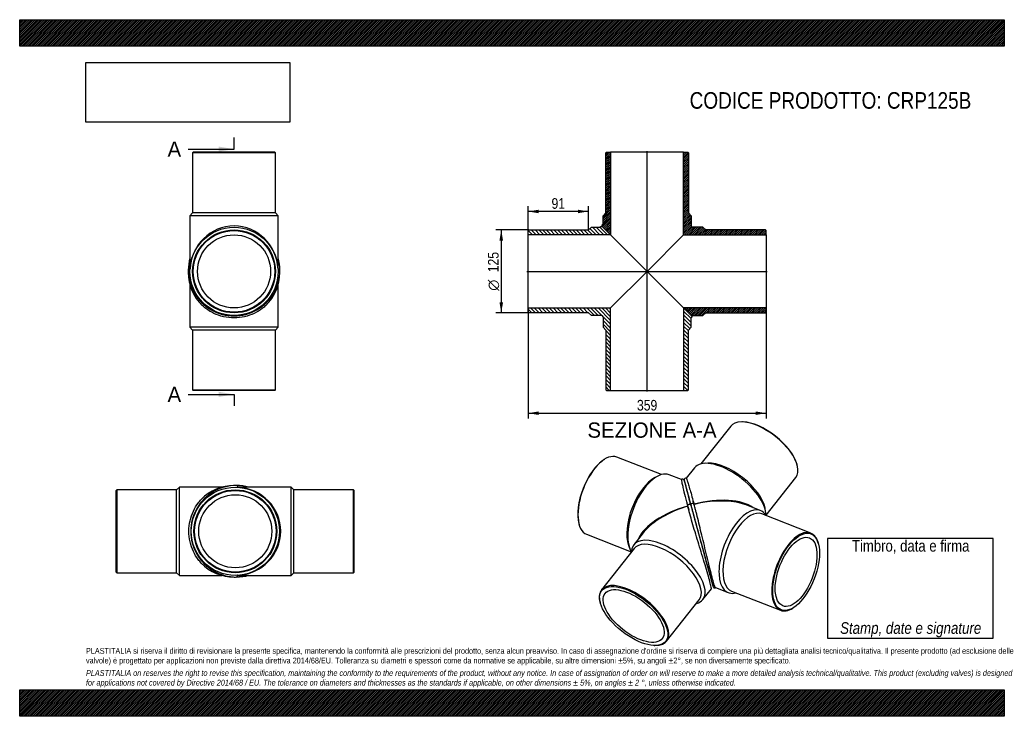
# Model space of a CAD drawing. Header units: millimetres. Extents: x 0 to 1485, y 0 to 1050.
import ezdxf
from ezdxf.enums import TextEntityAlignment as Align
from ezdxf.lldxf.tags import DXFTag

# ---------------------------------------------------------------- set-up
doc = ezdxf.new("R2010")
doc.units = ezdxf.units.MM
doc.header["$LTSCALE"] = 5
for name, color, linetype in [('CRP125B', 7, 'Continuous'), ('CRP125B_MIR', 7, 'Continuous'), ('Default', 7, 'Continuous'), ('DV4_Default', 7, 'Continuous')]:
    doc.layers.add(name, color=color, linetype=linetype)
doc.styles.add('SEACAD_Arial_Narrow', font='ARIALN.TTF')
doc.styles.add('SEACAD_Solid_Edge_ANSI', font='seans.ttf')
doc.styles.add('SEACAD_Solid_Edge_ANSI1_Symbols', font='semeca1.ttf')
tags = doc.linetypes.add('CENTER2', pattern=[28.575, 19.05, -3.175, 3.175, -3.175]).pattern_tags.tags
tags[10:11] = [DXFTag(74, 4), DXFTag(75, 0), DXFTag(340, '0'), DXFTag(46, 0.0), DXFTag(50, 0.0), DXFTag(44, 0.0), DXFTag(45, 0.0)]
tags[8:9] = [DXFTag(74, 4), DXFTag(75, 0), DXFTag(340, '0'), DXFTag(46, 0.0), DXFTag(50, 0.0), DXFTag(44, 0.0), DXFTag(45, 0.0)]
tags[6:7] = [DXFTag(74, 4), DXFTag(75, 0), DXFTag(340, '0'), DXFTag(46, 0.0), DXFTag(50, 0.0), DXFTag(44, 0.0), DXFTag(45, 0.0)]
tags[4:5] = [DXFTag(74, 4), DXFTag(75, 0), DXFTag(340, '0'), DXFTag(46, 0.0), DXFTag(50, 0.0), DXFTag(44, 0.0), DXFTag(45, 0.0)]
doc.dimstyles.new('Plastitalia', dxfattribs={"dimtxt": 16, "dimasz": 16, "dimexe": 8, "dimexo": 0, "dimgap": 4, "dimtad": 1, "dimdec": 0, "dimtxsty": 'SEACAD_Arial_Narrow', "dimblk1": '_SE_FILLED', "dimblk2": '_SE_FILLED', "dimsah": 1, "dimcen": 8, "dimadec": 0, "dimazin": 0, "dimtfac": 0.7, "dimtdec": 1, "dimtmove": 0, "dimatfit": 3, "dimfxl": 1, "dimtolj": 1, "dimarcsym": 0})
picture_1 = doc.add_image_def('image1.jpg', size_in_pixel=(4302, 1260))

# ---------------------------------------------------------------- blocks, each defined once
blk = doc.blocks.new('SE')
at = {"layer": 'CRP125B', "color": 7, "linetype": 'Continuous'}
for p, q in [((256.8, 650.5), (256.8, 586.6)), ((389.8, 586.6), (389.8, 650.5)), ((389.8, 586.6), (256.8, 586.6)), ((256.8, 586.6), (260.8, 582.1)), ((385.8, 582.1), (260.8, 582.1)), ((260.8, 582.1), (260.8, 492.1)), ((385.8, 582.1), (389.8, 586.6)), ((385.8, 492.1), (385.8, 582.1)), ((260.8, 492.1), (385.8, 492.1)), ((260.8, 492.1), (261.8, 491.1)), ((384.8, 491.1), (261.8, 491.1)), ((384.8, 491.1), (385.8, 492.1))]:
    blk.add_line(p, q, dxfattribs=at)
for centre, radius, start, end in [((324.3, 670.6), 67.5, 164.7096, 169.7775), ((323.3, 669.5), 69, 177.543, 180.5195), ((323.3, 668.9), 69, 180.0054, 226.0159), ((323.3, 668.9), 69, 313.9895, 359.9912), ((323.3, 669.5), 69, 359.4805, 2.5211)]:
    blk.add_arc(centre, radius, start, end, dxfattribs=at)
for centre, major_axis, start_param, end_param in [((256.8, 668.9), (2.5, 0), 2.989087, 3.143598), ((389.8, 668.9), (-2.5, 0), 3.139587, 3.317001)]:
    blk.add_ellipse(centre, major_axis=major_axis, ratio=0.707107, start_param=start_param, end_param=end_param, dxfattribs=at)
blk.add_open_spline([(371.2, 619.3), (369.6, 617.6), (367.8, 616.1), (362.2, 611.9), (358.2, 609.4), (349.3, 605.2), (344.4, 603.5), (334.1, 601.2), (328.7, 600.6), (317.9, 600.6), (312.5, 601.2), (302.2, 603.5), (297.3, 605.2), (288.4, 609.4), (284.4, 611.8), (278.9, 616.1), (277.1, 617.6), (275.4, 619.2)], degree=3, knots=[0.2789263, 0.2789263, 0.2789263, 0.2789263, 0.3125, 0.3125, 0.375, 0.375, 0.4375, 0.4375, 0.5, 0.5, 0.5625, 0.5625, 0.625, 0.625, 0.6875, 0.6875, 0.721055, 0.721055, 0.721055, 0.721055], dxfattribs=at)
at = {"layer": 'CRP125B_MIR', "color": 7, "linetype": 'Continuous'}
for p, q in [((261.8, 850.1), (260.8, 849.1)), ((385.8, 849.1), (260.8, 849.1)), ((260.8, 849.1), (260.8, 759.1)), ((384.8, 850.1), (261.8, 850.1)), ((385.8, 849.1), (384.8, 850.1)), ((385.8, 759.1), (385.8, 849.1)), ((260.8, 759.1), (256.8, 754.6)), ((385.8, 759.1), (260.8, 759.1)), ((389.8, 754.6), (385.8, 759.1)), ((389.8, 754.6), (256.8, 754.6)), ((256.8, 754.6), (256.8, 677.7)), ((389.8, 677.7), (389.8, 754.6)), ((256.9, 674.2), (256.9, 674.2)), ((256.9, 674.1), (256.9, 674.2)), ((389.7, 674.2), (389.7, 674.2)), ((389.7, 674.2), (389.7, 674.1))]:
    blk.add_line(p, q, dxfattribs=at)
for radius in [66.5, 62.5, 61.5, 55.1]:
    blk.add_circle((323.3, 670.6), radius, dxfattribs=at)
for centre, radius, start, end in [((324.1, 672.4), 69.8, 164.6286, 180.0212), ((322.5, 672.4), 69.8, 359.981, 15.3638), ((323.3, 672.4), 69, 179.9979, 0.0021)]:
    blk.add_arc(centre, radius, start, end, dxfattribs=at)
for centre, major_axis, ratio, start_param, end_param in [((323.3, 670.6), (0, -68.5), 0.970803, 1.623181, 4.660004), ((256.8, 672.4), (2.5, 0), 0.707107, 1.533751, 3.13959), ((389.8, 672.4), (-2.5, 0), 0.707107, 3.143595, 4.749435)]:
    blk.add_ellipse(centre, major_axis=major_axis, ratio=ratio, start_param=start_param, end_param=end_param, dxfattribs=at)
for points in [[(256.8, 677.7), (256.8, 676.6), (256.8, 675.4), (256.9, 674.2)], [(389.7, 674.2), (389.8, 675.4), (389.8, 676.6), (389.8, 677.7)]]:
    blk.add_open_spline(points, degree=3, dxfattribs=at)
blk = doc.blocks.new('SE1')
at = {"layer": 'CRP125B', "color": 7, "linetype": 'Continuous'}
for p, q in [((241.2, 345.4), (236.7, 341.4)), ((241.2, 212.4), (241.2, 345.4)), ((305.1, 345.4), (241.2, 345.4)), ((146.7, 341.4), (145.7, 340.4)), ((145.7, 217.4), (145.7, 340.4)), ((146.7, 341.4), (146.7, 216.4)), ((236.7, 341.4), (146.7, 341.4)), ((236.7, 216.4), (236.7, 341.4)), ((145.7, 217.4), (146.7, 216.4)), ((146.7, 216.4), (236.7, 216.4)), ((236.7, 216.4), (241.2, 212.4)), ((241.2, 212.4), (305.1, 212.4))]:
    blk.add_line(p, q, dxfattribs=at)
for centre, radius, start, end in [((323.5, 278.9), 69, 90.0054, 136.0159), ((324.1, 278.9), 69, 87.543, 90.5195), ((325.2, 277.9), 67.5, 74.7096, 79.7775), ((323.5, 278.9), 69, 223.9895, 269.9912), ((324.1, 278.9), 69, 269.4805, 272.5211)]:
    blk.add_arc(centre, radius, start, end, dxfattribs=at)
for centre, major_axis, start_param, end_param in [((323.5, 345.4), (0, -2.5), 2.989087, 3.143598), ((323.5, 212.4), (0, 2.5), 3.139587, 3.317001)]:
    blk.add_ellipse(centre, major_axis=major_axis, ratio=0.707107, start_param=start_param, end_param=end_param, dxfattribs=at)
blk.add_open_spline([(273.9, 231), (272.2, 232.7), (270.7, 234.5), (266.5, 240), (264, 244), (259.8, 252.9), (258.1, 257.8), (255.8, 268.1), (255.2, 273.5), (255.2, 284.3), (255.8, 289.7), (258.1, 300), (259.8, 304.9), (264, 313.8), (266.4, 317.8), (270.7, 323.4), (272.2, 325.2), (273.8, 326.9)], degree=3, knots=[0.2789263, 0.2789263, 0.2789263, 0.2789263, 0.3125, 0.3125, 0.375, 0.375, 0.4375, 0.4375, 0.5, 0.5, 0.5625, 0.5625, 0.625, 0.625, 0.6875, 0.6875, 0.721055, 0.721055, 0.721055, 0.721055], dxfattribs=at)
at = {"layer": 'CRP125B_MIR', "color": 7, "linetype": 'Continuous'}
for p, q in [((328.7, 345.3), (328.8, 345.3)), ((328.8, 345.3), (328.8, 345.3)), ((409.2, 345.4), (332.3, 345.4)), ((409.2, 212.4), (409.2, 345.4)), ((413.7, 341.4), (409.2, 345.4)), ((413.7, 216.4), (413.7, 341.4)), ((503.7, 341.4), (413.7, 341.4)), ((503.7, 216.4), (503.7, 341.4)), ((504.7, 340.4), (503.7, 341.4)), ((504.7, 217.4), (504.7, 340.4)), ((328.8, 212.5), (328.7, 212.5)), ((328.8, 212.5), (328.8, 212.5)), ((332.3, 212.4), (409.2, 212.4)), ((409.2, 212.4), (413.7, 216.4)), ((413.7, 216.4), (503.7, 216.4)), ((503.7, 216.4), (504.7, 217.4))]:
    blk.add_line(p, q, dxfattribs=at)
for radius in [66.5, 62.5, 61.5, 55.1]:
    blk.add_circle((325.2, 278.9), radius, dxfattribs=at)
for centre, radius, start, end in [((327, 278.9), 69, 89.9979, 270.0021), ((327, 278.1), 69.8, 74.6286, 90.0212), ((327, 279.8), 69.8, 269.981, 285.3638)]:
    blk.add_arc(centre, radius, start, end, dxfattribs=at)
for centre, major_axis, ratio, start_param, end_param in [((327, 345.4), (0, -2.5), 0.707107, 1.533751, 3.13959), ((325.2, 278.9), (-68.5, 0), 0.970803, 1.623181, 4.660004), ((327, 212.4), (0, 2.5), 0.707107, 3.143595, 4.749435)]:
    blk.add_ellipse(centre, major_axis=major_axis, ratio=ratio, start_param=start_param, end_param=end_param, dxfattribs=at)
for points in [[(332.3, 345.4), (331.2, 345.4), (330, 345.4), (328.8, 345.3)], [(328.8, 212.5), (330, 212.5), (331.2, 212.4), (332.3, 212.4)]]:
    blk.add_open_spline(points, degree=3, dxfattribs=at)
blk = doc.blocks.new('SE2')
at = {"layer": 'CRP125B', "color": 7, "linetype": 'Continuous'}
for p, q in [((882, 387.3), (881.1, 386.7)), ((967.9, 364.3), (900.6, 390.7)), ((962.3, 362), (958.2, 359.9)), ((998.2, 356.8), (979.4, 364.1)), ((1007.4, 316.9), (1007.4, 317)), ((843.4, 290.4), (843.7, 289.4)), ((855, 274.3), (922.4, 247.9)), ((940.4, 276.6), (926, 258.4)), ((926.6, 252.8), (877.5, 190.6)), ((918.2, 257.8), (919.8, 253.4)), ((1030.3, 176), (1043.2, 192.3)), ((875.4, 172), (875.6, 171)), ((975.6, 113.1), (1024.7, 175.3)), ((957, 106.7), (958.1, 106.7))]:
    blk.add_line(p, q, dxfattribs=at)
for centre, radius, start, end in [((2287.7, 678.3), 1325.4, 194.1183, 195.7427), ((8816.4, 2337), 8060.4, 195.24104, 195.36923)]:
    blk.add_arc(centre, radius, start, end, dxfattribs=at)
for centre, major_axis, ratio, start_param, end_param in [((877.8, 332.5), (-22.8, -58.2), 0.47604, 3.141593, 6.283185), ((877, 332.8), (22.4, 57.3), 0.47604, 0.571993, 2.569599), ((955.2, 302.2), (-24.2, -61.9), 0.47604, 3.141593, 5.938569), ((951.5, 303.6), (-22.8, -58.2), 0.47604, 3.643574, 5.781204), ((1024, 275.2), (92.5, 23.7), 0.46772, 1.630881, 2.796611), ((1024, 275.2), (91.8, 26.3), 0.467735, 1.617736, 2.404069), ((1009.8, 317.7), (2.41, 0.65), 0.671516, 0.002303, 3.180942), ((1024, 275.2), (91.8, 26.3), 0.467735, -3.879117, -3.718079), ((978.2, 217.2), (52.2, -41.2), 0.473626, 0, 3.490199), ((975.7, 214.1), (49.1, -38.7), 0.473626, 0, 3.141593), ((926.6, 151.9), (-49.1, 38.7), 0.473626, 2.573805, 6.283185), ((926.6, 151.9), (-49.1, 38.7), 0.473626, 0, 0.567788), ((978.2, 217.2), (52.2, -41.2), 0.473626, 5.934579, 6.283185)]:
    blk.add_ellipse(centre, major_axis=major_axis, ratio=ratio, start_param=start_param, end_param=end_param, dxfattribs=at)
for major_axis in [(48.3, -38.1), (43.2, -34.1)]:
    blk.add_ellipse((926, 151.2), major_axis=major_axis, ratio=0.473626, dxfattribs=at)
for points, degree, knots in [([(998.1, 356.8), (998.1, 356.7), (998, 356.6), (998.1, 355.6), (998.3, 354.4), (998.9, 351.1), (999.4, 349.1), (1000.5, 344.2), (1001.1, 341.5), (1002.9, 333.9), (1004.2, 328.8), (1005.7, 323.2)], 3, [0.6576135, 0.6576135, 0.6576135, 0.6576135, 0.6875, 0.6875, 0.75, 0.75, 0.8125, 0.8125, 0.875, 0.875, 0.9669274, 0.9669274, 0.9669274, 0.9669274]), ([(1002.2, 355.3), (1002.2, 355.4), (1002.1, 355.7), (1001.9, 356.2), (1001.4, 356.8), (1000.9, 357.2), (1000.4, 357.4), (1000, 357.4), (999.7, 357.5), (999.3, 357.4), (998.7, 357.2), (998.3, 357), (998.1, 356.7), (998.1, 356.7)], 3, [0.92118744, 0.92118744, 0.92118744, 0.92118744, 0.93107735, 0.95227173, 0.96652272, 0.9794437, 0.98499239, 0.9873667, 0.98956731, 0.99166954, 0.99451115, 0.99977537, 1, 1, 1, 1]), ([(1012.2, 318.3), (1011.7, 320.3), (1011.1, 322.3), (1010.1, 326.1), (1009.6, 328), (1009.1, 329.7)], 3, [0, 0, 0, 0, 0.5, 0.5, 1, 1, 1, 1]), ([(1043.2, 192.2), (1043.2, 192.3), (1043.2, 192.5), (1043.2, 193.5), (1042.9, 194.9), (1041.9, 199.1), (1041.2, 202), (1039.3, 209), (1038.1, 213.2), (1035.4, 222.2), (1034, 227.1), (1030.9, 237.3), (1029.3, 242.5), (1026.2, 252.8), (1024.6, 258), (1020, 273.2), (1017, 283), (1013.1, 296.6), (1011.8, 300.9), (1009.5, 309.2), (1008.4, 313.1), (1007.4, 316.9)], 3, [0.3481981, 0.3481981, 0.3481981, 0.3481981, 0.375, 0.375, 0.4375, 0.4375, 0.5, 0.5, 0.5625, 0.5625, 0.625, 0.625, 0.6875, 0.6875, 0.75, 0.75, 0.875, 0.875, 0.9375, 0.9375, 1, 1, 1, 1]), ([(1012.2, 318.3), (1012.8, 316), (1013.5, 313.7), (1014.1, 311.2), (1014.8, 308.8), (1016.2, 303.7), (1017.6, 298.4), (1019.1, 292.9), (1020.6, 287.3), (1021.4, 284.5), (1022.1, 281.6), (1022.9, 278.8), (1023.7, 275.9)], 2, [0, 0, 0, 0.125, 0.125, 0.25, 0.25, 0.5, 0.5, 0.75, 0.75, 0.875, 0.875, 1, 1, 1]), ([(1023.7, 275.9), (1024.8, 271.9), (1025.8, 267.9), (1026.9, 264), (1028, 260), (1029.1, 256.1), (1030.1, 252.2), (1031.2, 248.3), (1032.2, 244.6)], 2, [0, 0, 0, 0.25, 0.25, 0.5, 0.5, 0.75, 0.75, 1, 1, 1]), ([(1032.2, 244.6), (1033.2, 240.9), (1034.2, 237.3), (1035.1, 233.8), (1036, 230.4), (1036.9, 227.1), (1037.8, 224), (1038.6, 220.9), (1039.4, 218.1)], 2, [0, 0, 0, 0.25, 0.25, 0.5, 0.5, 0.75, 0.75, 1, 1, 1])]:
    blk.add_open_spline(points, degree=degree, knots=knots, dxfattribs=at)
for points in [[(1005.7, 323.4), (1006, 322.5), (1006.5, 320.5), (1007.3, 317.4)], [(1007.3, 317.4), (1008.3, 313.9), (1008.9, 311.5), (1009.3, 310.2)]]:
    blk.add_open_spline(points, degree=3, dxfattribs=at)
at = {"layer": 'CRP125B_MIR', "color": 7, "linetype": 'Continuous'}
for p, q in [((1072.4, 437.4), (1027.5, 380.5)), ((1091, 443.7), (1089.9, 443.8)), ((1017.7, 374.5), (1005.1, 358.7)), ((1038, 381.5), (1033.3, 381.3)), ((1172.6, 378.5), (1172.4, 379.5)), ((1125.6, 303), (1170.5, 359.9)), ((1002.3, 355.3), (1002.2, 355.6)), ((1002.3, 355.3), (1002.4, 354.8)), ((1003, 352.4), (1003.7, 350)), ((1007.8, 334.8), (1009.1, 329.7)), ((1117, 310.3), (1095.5, 318.7)), ((1125, 308.9), (1124.2, 313.5)), ((1193, 276.2), (1119.3, 305.1)), ((1204.6, 260.1), (1204.3, 261.1)), ((1049.3, 193.9), (1068.6, 186.4)), ((1073.7, 188.7), (1147.4, 159.8)), ((1166, 163.2), (1166.9, 163.8))]:
    blk.add_line(p, q, dxfattribs=at)
for centre, radius, start, end in [((-19897.9, -5378.4), 21672.6, 15.34151, 15.34409), ((1004.6, 356.3), 2.48, 75.9933, 168.0718), ((1458.9, 473.7), 471.7, 194.5954, 194.8989), ((8388.1, 2323.5), 7643.5, 194.96267, 195.08076), ((7533.4, 1990.6), 6731.5, 195.26676, 195.42026)]:
    blk.add_arc(centre, radius, start, end, dxfattribs=at)
for centre, major_axis, ratio, start_param, end_param in [((1121.4, 398.6), (49.1, -38.7), 0.473626, 0, 3.141593), ((1122, 399.3), (-48.3, 38.1), 0.473626, 3.70938, 5.715398), ((1069.8, 333.3), (52.2, -41.2), 0.473626, 0.34041, 3.141593), ((1072.3, 336.4), (49.1, -38.7), 0.473626, 0.498395, 2.643198), ((1024, 275.2), (-91.8, -26.3), 0.467735, 3.486254, 4.654559), ((1014.6, 319), (2.41, 0.65), 0.671516, -0.034742, 3.143896), ((1024, 275.2), (-92.5, -23.7), 0.46772, 3.829115, 4.667705), ((1092.8, 248.3), (24.2, 61.9), 0.47604, 0, 3.490199), ((1024, 275.2), (-92.5, -23.7), 0.46772, 3.718025, 3.829115), ((1096.5, 246.9), (22.8, 58.2), 0.47604, 0, 3.141593), ((1092.8, 248.3), (24.2, 61.9), 0.47604, 5.934579, 6.283185), ((1170.2, 218), (-22.8, -58.2), 0.47604, 2.569599, 6.283185), ((1170.2, 218), (-22.8, -58.2), 0.47604, 0, 0.571993)]:
    blk.add_ellipse(centre, major_axis=major_axis, ratio=ratio, start_param=start_param, end_param=end_param, dxfattribs=at)
for major_axis in [(22.4, 57.3), (20.1, 51.3)]:
    blk.add_ellipse((1171, 217.7), major_axis=major_axis, ratio=0.47604, dxfattribs=at)
for points, knots in [([(1002.2, 357), (1002.2, 356.9), (1002.2, 356.7), (1002.3, 355.9), (1002.5, 355), (1002.7, 353.9), (1003, 352.9), (1003.4, 351.4), (1004, 349.1), (1004.7, 346.4), (1005.3, 344.1), (1005.8, 342.6), (1006.2, 341), (1006.6, 339.4), (1007.1, 337.6), (1007.6, 335.7), (1008.2, 333.3), (1009, 330.5), (1009.9, 327.2), (1011, 323.2), (1011.7, 320.4), (1012.2, 318.7)], [0, 0, 0, 0, 0.067914, 0.129217, 0.183805, 0.231713, 0.273057, 0.307842, 0.399956, 0.494858, 0.530495, 0.565702, 0.600473, 0.634798, 0.668739, 0.707423, 0.751206, 0.802217, 0.860524, 0.926349, 1, 1, 1, 1]), ([(1005.2, 358.7), (1005.2, 358.7), (1005.3, 358.5), (1005.7, 357.7), (1006.1, 356.5), (1007.2, 353.4), (1007.9, 351.4), (1009.3, 346.6), (1010.2, 343.9), (1012.9, 334.9), (1014.9, 327.7), (1017, 319.6)], [0.6567564, 0.6567564, 0.6567564, 0.6567564, 0.6875, 0.6875, 0.75, 0.75, 0.8125, 0.8125, 0.875, 0.875, 1, 1, 1, 1]), ([(1012.2, 318.3), (1011.7, 320.3), (1011.1, 322.3), (1010.1, 326.1), (1009.6, 328), (1009.1, 329.7)], [0, 0, 0, 0, 0.5, 0.5, 1, 1, 1, 1]), ([(1012.2, 318.7), (1012.7, 316.7), (1013.6, 313.5), (1015, 308.2), (1016.3, 303.5), (1017.4, 299.3), (1018.4, 295.7), (1019.3, 292.5), (1020.1, 289.5), (1021.4, 284.6), (1023.3, 277.7), (1025.7, 268.6), (1028.1, 260.1), (1030.2, 252.3), (1032.1, 245.2), (1034, 238.2), (1035.9, 231.4), (1037.7, 224.8), (1039.4, 218.5), (1040.9, 212.8), (1042.3, 207.7), (1043.5, 203.4), (1044.5, 199.9), (1045.2, 197.2), (1045.6, 195.6), (1046.1, 194.6), (1046.4, 194.2), (1046.6, 194), (1047.1, 193.7), (1047.5, 193.6), (1047.9, 193.5), (1048.2, 193.5), (1048.7, 193.6), (1049.1, 193.7), (1049.3, 193.9), (1049.4, 193.9), (1049.4, 193.9)], [0, 0, 0, 0, 0.044641, 0.084577, 0.119584, 0.149532, 0.174356, 0.19508, 0.215704, 0.236606, 0.293496, 0.350953, 0.40825, 0.451178, 0.493968, 0.536657, 0.579215, 0.621606, 0.663907, 0.706036, 0.748177, 0.790235, 0.832629, 0.876433, 0.921054, 0.961862, 0.971334, 0.979242, 0.985288, 0.987771, 0.989991, 0.992076, 0.994542, 0.997586, 0.999295, 1, 1, 1, 1]), ([(1012.2, 318.3), (1012.3, 318.1), (1012.4, 317.6), (1012.6, 316.8), (1012.8, 316), (1013.1, 315.2), (1013.3, 314.4), (1013.6, 313.3), (1014.1, 311.4), (1015, 308.1), (1016.2, 303.7), (1017.3, 299.7), (1018.3, 295.8), (1019, 293), (1020, 289.4), (1020.8, 286.7), (1021.4, 284.2), (1021.9, 282.5), (1022.3, 280.9), (1022.8, 279.2), (1023.2, 277.6), (1023.5, 276.4), (1023.7, 275.9)], [0, 0, 0, 0, 0.020782, 0.0416, 0.062453, 0.083338, 0.104255, 0.125201, 0.173511, 0.250174, 0.375014, 0.500097, 0.537436, 0.642918, 0.692602, 0.785602, 0.821587, 0.857482, 0.893279, 0.928969, 0.964545, 1, 1, 1, 1]), ([(1049.4, 193.9), (1049.3, 193.9), (1049.2, 194.1), (1048.7, 195), (1048.2, 196.3), (1046.9, 200.5), (1046, 203.3), (1044.1, 210.3), (1043, 214.5), (1040.7, 223.7), (1039.5, 228.6), (1037, 238.9), (1035.7, 244.2), (1033.2, 254.7), (1032, 260), (1028.2, 275.5), (1025.8, 285.4), (1022.4, 299.1), (1021.3, 303.5), (1019.8, 309.3), (1019.3, 311), (1018.9, 312.6)], [0.348854, 0.348854, 0.348854, 0.348854, 0.375, 0.375, 0.4375, 0.4375, 0.5, 0.5, 0.5625, 0.5625, 0.625, 0.625, 0.6875, 0.6875, 0.75, 0.75, 0.875, 0.875, 0.9375, 0.9375, 0.9629027, 0.9629027, 0.9629027, 0.9629027]), ([(1023.7, 275.9), (1023.7, 275.7), (1023.8, 275.6), (1025.2, 270.2), (1026.7, 265), (1029.5, 254.6), (1030.8, 249.5), (1032.2, 244.6)], [0, 0, 0, 0, 0.014936, 0.014936, 0.507468, 0.507468, 1, 1, 1, 1]), ([(1032.2, 244.6), (1033.5, 239.7), (1034.8, 234.9), (1037.2, 226), (1038.4, 221.8), (1039.4, 218.1)], [0, 0, 0, 0, 0.5, 0.5, 1, 1, 1, 1]), ([(1044.2, 200.7), (1044.7, 198.7), (1045.1, 197.3), (1045.6, 195.6), (1045.7, 195.2), (1045.6, 195.4)], [0, 0, 0, 0, 0.5, 0.5, 1, 1, 1, 1])]:
    blk.add_open_spline(points, degree=3, knots=knots, dxfattribs=at)
for points in [[(1016.9, 320), (1016, 323.3), (1015.5, 325.3), (1015.3, 326)], [(1018.8, 312.8), (1018.7, 313.4), (1018, 315.8), (1016.9, 320)]]:
    blk.add_open_spline(points, degree=3, dxfattribs=at)
blk = doc.blocks.new('SE4')
at = {"color": 7, "linetype": 'Continuous', "style": 'SEACAD_Solid_Edge_ANSI'}
blk.add_text('A', height=23, dxfattribs=at).set_placement((223, 866.4), align=Align.TOP_LEFT)
blk = doc.blocks.new('SE5')
at = {"color": 7, "linetype": 'Continuous', "style": 'SEACAD_Solid_Edge_ANSI'}
blk.add_text('A', height=23, dxfattribs=at).set_placement((223, 496.7), align=Align.TOP_LEFT)
blk = doc.blocks.new('SEANNOT_GROUP')
at = {"linetype": 'Continuous'}
blk.add_hatch(color=7, dxfattribs=at).paths.add_polyline_path([(300.3, 851.1), (323.3, 854.9), (300.3, 858.8)])
at = {"color": 7, "linetype": 'Continuous'}
blk.add_lwpolyline([(254.3, 854.9), (323.3, 854.9)], dxfattribs=at)
blk = doc.blocks.new('SEANNOT_GROUP1')
at = {"linetype": 'Continuous'}
blk.add_hatch(color=7, dxfattribs=at).paths.add_polyline_path([(300.3, 481.4), (323.3, 485.2), (300.3, 489.1)])
at = {"color": 7, "linetype": 'Continuous'}
blk.add_lwpolyline([(254.3, 485.2), (323.3, 485.2)], dxfattribs=at)
blk = doc.blocks.new('SE3')
at = {"layer": 'Default', "color": 7, "linetype": 'CENTER2'}
for p, q in [((323.3, 854.9), (323.3, 872.2)), ((323.3, 485.2), (323.3, 468))]:
    blk.add_line(p, q, dxfattribs=at)
at = {"layer": 'Default', "color": 7, "linetype": 'CENTER2', "const_width": 0.0001}
blk.add_lwpolyline([(323.3, 854.9), (323.3, 485.2)], dxfattribs=at)
at = {"layer": 'Default'}
for name in ['SE4', 'SEANNOT_GROUP', 'SE5', 'SEANNOT_GROUP1']:
    blk.add_blockref(name, (0, 0), dxfattribs=at)
blk = doc.blocks.new('SE6')
at = {"layer": 'CRP125B', "linetype": 'Continuous'}
h = blk.add_hatch(dxfattribs=at)
h.set_pattern_fill('LINE', scale=1.25984, angle=135, style=0)
edge = h.paths.add_edge_path()
edge.add_line((766.8, 732.1), (766.8, 725.7))
edge.add_line((766.8, 725.7), (891.2, 725.7))
edge.add_line((891.2, 725.7), (879.2, 737.7))
edge.add_spline(control_points=[(879.2, 737.7), (878, 738.9), (876.6, 738.6), (875.7, 737.7), (875.5, 737.6), (875.4, 737.4), (875.2, 737.1)], knot_values=[0.75, 0.75, 0.75, 0.75, 1, 1, 1, 1.06428, 1.06428, 1.06428, 1.06428], weights=[0.5, 0.500001, 0.666667, 1, 0.914293, 0.839604, 0.775934], degree=3, periodic=0)
edge.add_line((875.2, 737.1), (862.3, 737.1))
edge.add_line((862.3, 737.1), (857.8, 733.1))
edge.add_line((857.8, 733.1), (767.8, 733.1))
edge.add_line((767.8, 733.1), (766.8, 732.1))
h = blk.add_hatch(dxfattribs=at)
h.set_pattern_fill('LINE', scale=1.25984, angle=135, style=0)
edge = h.paths.add_edge_path()
edge.add_line((857.8, 608.1), (862.3, 604.1))
edge.add_line((862.3, 604.1), (877.8, 604.1))
edge.add_arc((877.8, 602.1), 2, 0, 90, ccw=False)
edge.add_line((879.8, 602.1), (879.8, 586.6))
edge.add_line((879.8, 586.6), (883.8, 582.1))
edge.add_line((883.8, 582.1), (883.8, 492.1))
edge.add_line((883.8, 492.1), (884.8, 491.1))
edge.add_line((884.8, 491.1), (891.2, 491.1))
edge.add_line((891.2, 491.1), (891.2, 615.5))
edge.add_line((891.2, 615.5), (766.8, 615.5))
edge.add_line((766.8, 615.5), (766.8, 609.1))
edge.add_line((766.8, 609.1), (767.8, 608.1))
edge.add_line((767.8, 608.1), (857.8, 608.1))
h = blk.add_hatch(dxfattribs=at)
h.set_pattern_fill('LINE', scale=1.25984, angle=135, style=0)
edge = h.paths.add_edge_path()
edge.add_line((1008.8, 492.1), (1008.8, 582.1))
edge.add_line((1008.8, 582.1), (1012.8, 586.6))
edge.add_line((1012.8, 586.6), (1012.8, 600.6))
edge.add_spline(control_points=[(1012.8, 600.6), (1013.7, 601.5), (1014, 603), (1012.8, 604.1)], knot_values=[0.75, 0.75, 0.75, 0.75, 1, 1, 1, 1], weights=[1, 0.666667, 0.5, 0.5], degree=3, periodic=0)
edge.add_line((1012.8, 604.1), (1001.4, 615.5))
edge.add_line((1001.4, 615.5), (1001.4, 491.1))
edge.add_line((1001.4, 491.1), (1007.8, 491.1))
edge.add_line((1007.8, 491.1), (1008.8, 492.1))
at = {"layer": 'CRP125B_MIR', "linetype": 'Continuous'}
h = blk.add_hatch(dxfattribs=at)
h.set_pattern_fill('LINE', scale=0.629921, angle=45, style=0)
edge = h.paths.add_edge_path()
edge.add_line((883.8, 849.1), (883.8, 759.1))
edge.add_line((883.8, 759.1), (879.8, 754.6))
edge.add_line((879.8, 754.6), (879.8, 741.7))
edge.add_spline(control_points=[(879.8, 741.7), (879.6, 741.6), (879.4, 741.4), (879.2, 741.3), (878.3, 740.4), (878, 738.9), (879.2, 737.7)], knot_values=[0.75, 0.75, 0.75, 0.75, 0.814281, 0.814281, 0.814281, 1.06428, 1.06428, 1.06428, 1.06428], weights=[0.775934, 0.839604, 0.914293, 1, 0.666667, 0.500001, 0.5], degree=3, periodic=0)
edge.add_line((879.2, 737.7), (891.2, 725.7))
edge.add_line((891.2, 725.7), (891.2, 850.1))
edge.add_line((891.2, 850.1), (884.8, 850.1))
edge.add_line((884.8, 850.1), (883.8, 849.1))
h = blk.add_hatch(dxfattribs=at)
h.set_pattern_fill('LINE', scale=0.629921, angle=45, style=0)
edge = h.paths.add_edge_path()
edge.add_line((1008.8, 849.1), (1007.8, 850.1))
edge.add_line((1007.8, 850.1), (1001.4, 850.1))
edge.add_line((1001.4, 850.1), (1001.4, 725.7))
edge.add_line((1001.4, 725.7), (1125.8, 725.7))
edge.add_line((1125.8, 725.7), (1125.8, 732.1))
edge.add_line((1125.8, 732.1), (1124.8, 733.1))
edge.add_line((1124.8, 733.1), (1034.8, 733.1))
edge.add_line((1034.8, 733.1), (1030.3, 737.1))
edge.add_line((1030.3, 737.1), (1014.8, 737.1))
edge.add_arc((1014.8, 739.1), 2, 180, 270, ccw=False)
edge.add_line((1012.8, 739.1), (1012.8, 754.6))
edge.add_line((1012.8, 754.6), (1008.8, 759.1))
edge.add_line((1008.8, 759.1), (1008.8, 849.1))
h = blk.add_hatch(dxfattribs=at)
h.set_pattern_fill('LINE', scale=0.629921, angle=45, style=0)
edge = h.paths.add_edge_path()
edge.add_line((1125.8, 609.1), (1125.8, 615.5))
edge.add_line((1125.8, 615.5), (1001.4, 615.5))
edge.add_line((1001.4, 615.5), (1012.8, 604.1))
edge.add_spline(control_points=[(1012.8, 604.1), (1014, 603), (1015.4, 603.3), (1016.3, 604.1)], knot_values=[0.75, 0.75, 0.75, 0.75, 1, 1, 1, 1], weights=[0.5, 0.5, 0.666667, 1], degree=3, periodic=0)
edge.add_line((1016.3, 604.1), (1030.3, 604.1))
edge.add_line((1030.3, 604.1), (1034.8, 608.1))
edge.add_line((1034.8, 608.1), (1124.8, 608.1))
edge.add_line((1124.8, 608.1), (1125.8, 609.1))
at = {"layer": 'CRP125B', "color": 7, "linetype": 'Continuous'}
for p, q in [((766.8, 732.1), (767.8, 733.1)), ((766.8, 725.7), (766.8, 732.1)), ((767.8, 733.1), (857.8, 733.1)), ((857.8, 733.1), (862.3, 737.1)), ((862.3, 737.1), (875.2, 737.1)), ((879.2, 737.7), (891.2, 725.7)), ((766.8, 615.5), (766.8, 725.7)), ((891.2, 725.7), (766.8, 725.7)), ((946.3, 670.6), (891.2, 725.7)), ((891.2, 615.5), (946.3, 670.6)), ((946.3, 670.6), (1001.4, 615.5)), ((766.8, 609.1), (766.8, 615.5)), ((766.8, 615.5), (891.2, 615.5)), ((767.8, 608.1), (766.8, 609.1)), ((891.2, 491.1), (891.2, 615.5)), ((1001.4, 615.5), (1001.4, 491.1)), ((1001.4, 615.5), (1012.8, 604.1)), ((857.8, 608.1), (767.8, 608.1)), ((862.3, 604.1), (857.8, 608.1)), ((877.8, 604.1), (862.3, 604.1)), ((879.8, 602.1), (879.8, 586.6)), ((1012.8, 586.6), (1012.8, 600.6)), ((879.8, 586.6), (883.8, 582.1)), ((883.8, 582.1), (883.8, 492.1)), ((1008.8, 582.1), (1012.8, 586.6)), ((1008.8, 492.1), (1008.8, 582.1)), ((884.8, 491.1), (883.8, 492.1)), ((884.8, 491.1), (891.2, 491.1)), ((891.2, 491.1), (1001.4, 491.1)), ((1001.4, 491.1), (1007.8, 491.1)), ((1008.8, 492.1), (1007.8, 491.1))]:
    blk.add_line(p, q, dxfattribs=at)
for centre, radius, start, end in [((877.8, 602.1), 2, 0, 90), ((1011.2, 602.5), 2.34, 11.9533, 15.302)]:
    blk.add_arc(centre, radius, start, end, dxfattribs=at)
blk.add_rational_spline([(875.2, 737.1), (875.4, 737.4), (875.5, 737.6), (875.7, 737.7), (876.6, 738.6), (878, 738.9), (879.2, 737.7)], [0.775933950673, 0.839604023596, 0.914292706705, 1, 0.666667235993, 0.500000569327, 0.500000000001], degree=3, knots=[0, 0, 0, 0, 0.204532, 0.204532, 0.204532, 1, 1, 1, 1], dxfattribs=at)
blk.add_rational_spline([(1012.8, 604.1), (1014, 603), (1013.7, 601.5), (1012.8, 600.6)], [0.5, 0.5, 0.666666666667, 1], degree=3, dxfattribs=at)
at = {"layer": 'CRP125B_MIR', "color": 7, "linetype": 'Continuous'}
for p, q in [((883.8, 849.1), (884.8, 850.1)), ((883.8, 759.1), (883.8, 849.1)), ((884.8, 850.1), (891.2, 850.1)), ((1001.4, 850.1), (891.2, 850.1)), ((891.2, 850.1), (891.2, 725.7)), ((1001.4, 850.1), (1007.8, 850.1)), ((1001.4, 725.7), (1001.4, 850.1)), ((1007.8, 850.1), (1008.8, 849.1)), ((1008.8, 849.1), (1008.8, 759.1)), ((879.8, 754.6), (883.8, 759.1)), ((1008.8, 759.1), (1012.8, 754.6)), ((879.8, 741.7), (879.8, 754.6)), ((1012.8, 754.6), (1012.8, 739.1)), ((891.2, 725.7), (879.2, 737.7)), ((1030.3, 737.1), (1014.8, 737.1)), ((1034.8, 733.1), (1030.3, 737.1)), ((1124.8, 733.1), (1034.8, 733.1)), ((1124.8, 733.1), (1125.8, 732.1)), ((1125.8, 725.7), (1125.8, 732.1)), ((946.3, 670.6), (891.2, 725.7)), ((1001.4, 725.7), (946.3, 670.6)), ((1001.4, 725.7), (1125.8, 725.7)), ((1125.8, 725.7), (1125.8, 615.5)), ((946.3, 670.6), (1001.4, 615.5)), ((1125.8, 615.5), (1001.4, 615.5)), ((1012.8, 604.1), (1001.4, 615.5)), ((1125.8, 609.1), (1124.8, 608.1)), ((1125.8, 609.1), (1125.8, 615.5)), ((1016.3, 604.1), (1030.3, 604.1)), ((1030.3, 604.1), (1034.8, 608.1)), ((1034.8, 608.1), (1124.8, 608.1))]:
    blk.add_line(p, q, dxfattribs=at)
blk.add_arc((1014.8, 739.1), 2, 180, 270, dxfattribs=at)
blk.add_rational_spline([(879.2, 737.7), (878, 738.9), (878.3, 740.4), (879.2, 741.3), (879.4, 741.4), (879.6, 741.6), (879.8, 741.7)], [0.500000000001, 0.500000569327, 0.666667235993, 1, 0.914292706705, 0.839604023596, 0.775933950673], degree=3, knots=[0, 0, 0, 0, 0.795468, 0.795468, 0.795468, 1, 1, 1, 1], dxfattribs=at)
blk.add_open_spline([(878.8, 738.3), (878.8, 738.3), (878.8, 738.2), (878.8, 738.2)], degree=3, dxfattribs=at)
blk.add_rational_spline([(1016.3, 604.1), (1015.4, 603.3), (1014, 603), (1012.8, 604.1)], [1, 0.666666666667, 0.5, 0.5], degree=3, dxfattribs=at)
at = {"layer": 'DV4_Default', "color": 7, "linetype": 'CENTER2'}
for p, q in [((946.3, 489.4), (946.3, 851.9)), ((765, 670.6), (1127.5, 670.6))]:
    blk.add_line(p, q, dxfattribs=at)
blk = doc.blocks.new('DMBLK11')
at = {"layer": 'Default', "linetype": 'Continuous'}
for points in [[(782.8, 763.6), (766.8, 761), (782.8, 758.3)], [(841.8, 763.6), (841.8, 758.3), (857.8, 761)]]:
    blk.add_hatch(color=7, dxfattribs=at).paths.add_polyline_path(points)
at = {"layer": 'Default', "color": 7, "linetype": 'Continuous'}
for p, q in [((766.8, 725.7), (766.8, 769)), ((857.8, 761), (766.8, 761)), ((857.8, 733.1), (857.8, 769))]:
    blk.add_line(p, q, dxfattribs=at)
at = {"layer": 'Default', "color": 7, "linetype": 'Continuous', "style": 'SEACAD_Arial_Narrow'}
blk.add_text('91', height=16, dxfattribs=at).set_placement((802.1, 781), align=Align.TOP_LEFT)
blk = doc.blocks.new('_SE_FILLED')
at = {"color": 0}
blk.add_line((0, 0), (-1, 0), dxfattribs=at)
blk.add_solid([(0, 0), (-1, -0.1665), (-1, 0.1665), (0, 0)], dxfattribs=at)
blk = doc.blocks.new('DMBLK12')
at = {"layer": 'Default', "linetype": 'Continuous'}
for points in [[(782.8, 454.2), (782.8, 459.5), (766.8, 456.9)], [(1109.8, 454.2), (1125.8, 456.9), (1109.8, 459.5)]]:
    blk.add_hatch(color=7, dxfattribs=at).paths.add_polyline_path(points)
at = {"layer": 'Default', "color": 7, "linetype": 'Continuous'}
for p, q in [((766.8, 615.5), (766.8, 448.9)), ((1125.8, 615.5), (1125.8, 448.9)), ((766.8, 456.9), (1125.8, 456.9))]:
    blk.add_line(p, q, dxfattribs=at)
at = {"layer": 'Default', "color": 7, "linetype": 'Continuous', "style": 'SEACAD_Arial_Narrow'}
blk.add_text('359', height=16, dxfattribs=at).set_placement((931, 476.9), align=Align.TOP_LEFT)
blk = doc.blocks.new('GDimGGroup')
at = {"layer": 'Default', "linetype": 'Continuous'}
for points in [[(723.6, 717.1), (729, 717.1), (726.3, 733.1)], [(723.6, 624.1), (726.3, 608.1), (729, 624.1)]]:
    blk.add_hatch(color=7, dxfattribs=at).paths.add_polyline_path(points)
at = {"layer": 'Default', "color": 7, "linetype": 'Continuous'}
for p, q in [((767.8, 733.1), (718.3, 733.1)), ((726.3, 733.1), (726.3, 608.1)), ((767.8, 608.1), (718.3, 608.1))]:
    blk.add_line(p, q, dxfattribs=at)
for s, style, p in [('125', 'SEACAD_Arial_Narrow', (706.3, 669.3)), ('O', 'SEACAD_Solid_Edge_ANSI1_Symbols', (706.3, 641.5))]:
    blk.add_text(s, height=16, rotation=90, dxfattribs=dict(at, style=style)).set_placement(p, align=Align.TOP_LEFT)

msp = doc.modelspace()

# ---------------------------------------------------------------- hatches: boundary and pattern name
at = {"layer": 'Default', "linetype": 'Continuous'}
h = msp.add_hatch(dxfattribs=at)
h.set_pattern_fill('LINE', scale=0.629921, angle=45, style=0)
h.paths.add_polyline_path([(1485, 1010), (1485, 1050), (0, 1050), (0, 1010)])
for points in [[(1485, 1010), (1485, 1050), (0, 1050), (0, 1010)], [(1485, 0), (1485, 40), (0, 40), (0, 0)]]:
    msp.add_hatch(color=7, dxfattribs=at).paths.add_polyline_path(points)
h = msp.add_hatch(dxfattribs=at)
h.set_pattern_fill('LINE', scale=0.629921, angle=45, style=0)
h.paths.add_polyline_path([(1485, 0), (1485, 40), (0, 40), (0, 0)])

# ---------------------------------------------------------------- linework, layer by layer
at = {"layer": 'Default', "color": 7, "linetype": 'Continuous'}
for p, q in [((0, 1050), (1485, 1050)), ((0, 1010), (0, 1050)), ((1485, 1050), (1485, 1010)), ((1485, 1010), (0, 1010)), ((1468.2, 267.9), (1218.2, 267.9)), ((1218.2, 267.9), (1218.2, 117.9)), ((1468.2, 117.9), (1468.2, 267.9)), ((1218.2, 117.9), (1468.2, 117.9)), ((0, 40), (1485, 40)), ((0, 0), (0, 40)), ((1485, 40), (1485, 0)), ((1485, 0), (0, 0))]:
    msp.add_line(p, q, dxfattribs=at)

# ---------------------------------------------------------------- block references
at = {"layer": 'Default'}
for name in ['SE3', 'SE', 'SE6', 'GDimGGroup', 'SE2', 'SE1']:
    msp.add_blockref(name, (0, 0), dxfattribs=at)

# ---------------------------------------------------------------- texts
at = {"layer": 'Default', "color": 7, "linetype": 'Continuous', "style": 'SEACAD_Solid_Edge_ANSI'}
msp.add_text('SEZIONE A-A', height=23, dxfattribs=at).set_placement((856.3, 442.9), align=Align.TOP_LEFT)
at = {"layer": 'Default'}
for s, insert, char_height, width, attachment_point in [('{\\fArial Narrow|b0||i0||c0|p34;\\C7;\\H25.;\\W1.;CODICE PRODOTTO: CRP125B}', (1010.4, 940.8), 25, 425.807, 1), ('{\\fArial Narrow|b0||i0||c0|p34;\\C7;\\H17.28611111;\\W1.;\\T1.;Timbro, data e firma}', (1343.8, 255.3), 17.286, 261.737, 5), ('{\\fArial Narrow|b0||i0||c0|p34;\\C7;\\H17.5;\\W1.;\\P}{\\fArial Narrow|b0||i1||c0|p34;\\C7;\\H17.5;\\W1.;Stamp, date e signature}', (1343.8, 145), 17.5, 278.318, 5), ("{\\fArial Narrow|b0||i0||c0|p34;\\C7;\\H8.75;\\W1.;PLASTITALIA si riserva il diritto di revisionare la presente specifica, mantenendo la conformità alle prescrizioni del prodotto, senza alcun preavviso. In caso di assegnazione d'ordine si riserva di compiere una più dettagliata analisi tecnico/qualitativa. Il presente prodotto (ad esclusione delle \\P}{\\fArial Narrow|b0||i0||c0|p34;\\C7;\\H8.75;\\W1.;valvole) è progettato per applicazioni non previste dalla direttiva 2014/68/EU. Tolleranza su diametri e spessori come da normative se applicabile, su altre dimensioni ±5%, su angoli ±2°, se non diversamente specificato.\\P}{\\fArial Narrow|b0||i0||c0|p34;\\C7;\\H2.5;\\W1.;   \\P}{\\fArial Narrow|b0||i1||c0|p34;\\C7;\\H8.75;\\W1.;PLASTITALIA on reserves the right to revise this specification, maintaining the conformity to the requirements of the product, without any notice. In case of assignation of order on will reserve to make a more detailed analysis technical/qualitative. This product (excluding valves) is designed \\P}{\\fArial Narrow|b0||i1||c0|p34;\\C7;\\H8.75;\\W1.;for applications not covered by Directive 2014/68 / EU. The tolerance on diameters and thicknesses as the standards if applicable, on other dimensions ± 5%, on angles ± 2 °, unless otherwise indicated.\\P}", (100, 103), 8.75, 1285, 1)]:
    msp.add_mtext(s, dxfattribs=dict(at, insert=insert, char_height=char_height, width=width, attachment_point=attachment_point))

# ---------------------------------------------------------------- dimensions: what is measured, and where the dimension line sits
at = {"layer": 'Default', "color": 7, "linetype": 'Continuous'}
dim = msp.add_linear_dim(base=(766.8, 761), p1=(857.8, 733.1), p2=(766.8, 725.7), text='\\A1;<>', dimstyle='Plastitalia', dxfattribs=at)
dim.commit()
dim.dimension.update_dxf_attribs({"geometry": 'DMBLK11', "text_midpoint": (812.3, 761), "dimtype": 160})
dim = msp.add_linear_dim(base=(766.8, 456.9), p1=(766.8, 725.7), p2=(1125.8, 725.7), angle=0, text='\\A1;<>', dimstyle='Plastitalia', dxfattribs=at)
dim.commit()
dim.dimension.update_dxf_attribs({"geometry": 'DMBLK12', "text_midpoint": (946.3, 456.9), "dimtype": 161})

# ---------------------------------------------------------------- pictures from other files: only their frames are drawn
image = msp.add_image(picture_1, insert=(100, 895.5), size_in_units=(307.3, 90))
image.dxf.flags = 7

doc.saveas('drawing.dxf')
